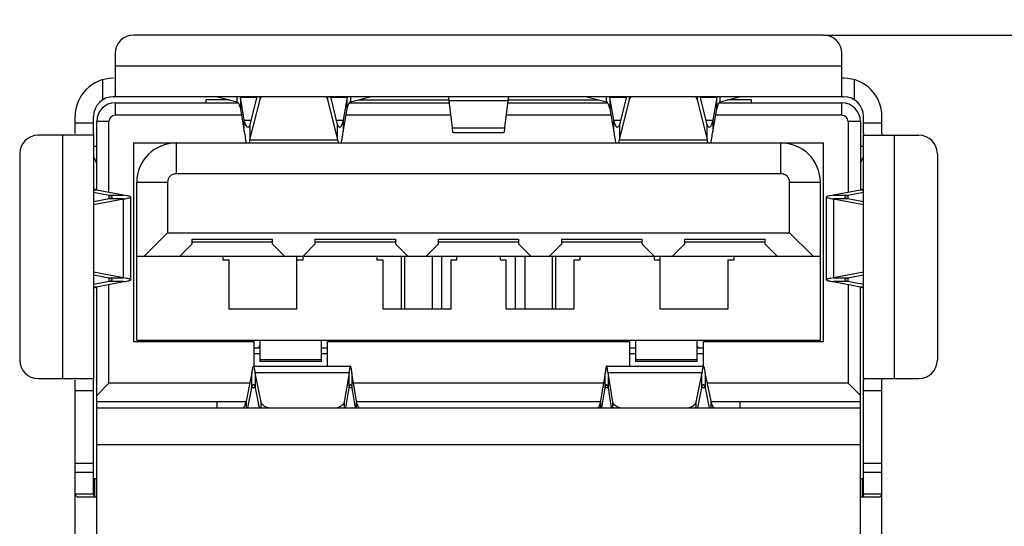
# Model space of a CAD drawing. Header units: millimetres. Extents: x 440 to 595, y -43 to 361.
# Tile 19 of 47: x 501 to 517, y 179 to 187. Entities that reach past the tile are written whole.
import ezdxf

# ---------------------------------------------------------------- set-up
doc = ezdxf.new("R2010")
doc.units = ezdxf.units.MM
doc.header["$LTSCALE"] = 16.335
doc.header["$PDMODE"] = 3
doc.header["$PDSIZE"] = 8
doc.layers.get('0').update_dxf_attribs({"linetype": 'CONTINUOUS'})
doc.layers.get('Defpoints').update_dxf_attribs({"linetype": 'CONTINUOUS'})
doc.layers.add('01 实线', color=7, linetype='CONTINUOUS')
doc.styles.add('Font_1_Times New Roman', font='times.ttf', dxfattribs={"width": 0.8})
doc.styles.add('Font_2_Arial', font='arial.ttf', dxfattribs={"width": 0.8})
doc.dimstyles.new('Dim._1_spot', dxfattribs={"dimtxt": 3, "dimasz": 0.5, "dimexe": 0.5, "dimexo": 0, "dimgap": 0.8, "dimtad": 1, "dimdec": 3, "dimzin": 9, "dimdsep": 46, "dimtxsty": 'Font_1_Times New Roman', "dimblk": 'DOT', "dimcen": 0.1, "dimclrd": 256, "dimclre": 256, "dimclrt": 256, "dimadec": 0, "dimazin": 0, "dimtp": 0.1, "dimtm": 0.1, "dimtfac": 1, "dimtdec": 3, "dimtmove": 0, "dimatfit": 3, "dimfxl": 0, "dimtolj": 1, "dimlwd": -1, "dimlwe": -1, "dimarcsym": 0})

# ---------------------------------------------------------------- blocks, each defined once
blk = doc.blocks.new('_Dot')
at = {"color": 0, "linetype": 'ByBlock', "lineweight": -2}
blk.add_line((-0.5, 0), (-1, 0), dxfattribs=at)
at = {"color": 0, "linetype": 'ByBlock', "const_width": 0.5}
blk.add_lwpolyline([(-0.25, 0, 1), (0.25, 0, 1)], format="xyb", close=True, dxfattribs=at)
blk = doc.blocks.new('*D9')
at = {"layer": '01 实线'}
for p, q in [((513.757, 186.573), (594.904, 186.573)), ((594.404, 186.073), (594.404, 164.823)), ((569.897, 164.323), (594.904, 164.323))]:
    blk.add_line(p, q, dxfattribs=at)
at = {"layer": 'Defpoints', "color": 0}
for p in [(513.757, 186.573), (569.897, 164.323), (594.404, 164.323)]:
    blk.add_point(p, dxfattribs=at)
at = {"layer": '01 实线', "xscale": 0.5, "yscale": 0.5, "zscale": 0.5}
for p, rotation in [((594.404, 186.573), 90), ((594.404, 164.323), 270)]:
    blk.add_blockref('_Dot', p, dxfattribs=dict(at, rotation=rotation))
at = {"layer": '01 实线', "insert": (592.072, 175.448), "char_height": 3, "attachment_point": 5, "rotation": 90, "style": 'Font_2_Arial'}
blk.add_mtext('\\A1;22.25', dxfattribs=at)

msp = doc.modelspace()

# ---------------------------------------------------------------- linework, layer by layer
at = {"linetype": 'Continuous'}
for p, q in [((513.7566, 186.573), (502.5566, 186.573)), ((502.2566, 186.273), (502.2566, 185.5831)), ((514.0566, 185.5831), (514.0566, 186.273)), ((502.2566, 186.073), (514.0566, 186.073)), ((502.0566, 185.5241), (502.0566, 185.8492)), ((502.2298, 185.873), (502.2266, 185.873)), ((514.0866, 185.873), (514.0834, 185.873)), ((514.2566, 185.8492), (514.2566, 185.5241)), ((502.2266, 185.573), (502.2298, 185.573)), ((514.0566, 185.573), (502.2566, 185.573)), ((502.2566, 185.473), (502.2566, 185.273)), ((502.2566, 185.473), (504.2554, 185.473)), ((503.7316, 185.473), (503.7316, 185.523)), ((504.1116, 185.523), (503.7316, 185.523)), ((503.9171, 185.5728), (504.2364, 185.491)), ((504.2316, 185.491), (504.2316, 185.473)), ((504.2364, 185.491), (504.2364, 185.573)), ((504.2899, 185.5606), (504.2899, 185.3759)), ((504.354, 185.1904), (504.2899, 185.5606)), ((504.5543, 185.5606), (504.2899, 185.5606)), ((504.5574, 185.573), (504.4449, 185.1235)), ((504.4449, 184.8719), (504.6094, 185.5291)), ((504.6094, 185.5291), (504.6094, 185.573)), ((505.7039, 185.573), (505.7039, 185.5291)), ((505.7039, 185.5291), (505.8683, 184.8719)), ((505.8683, 185.1235), (505.7558, 185.573)), ((506.0233, 185.5606), (505.7589, 185.5606)), ((506.0233, 185.5606), (505.9592, 185.1904)), ((506.0233, 185.3759), (506.0233, 185.5606)), ((506.0578, 185.473), (507.6856, 185.473)), ((506.0768, 185.573), (506.0768, 185.491)), ((506.0768, 185.491), (506.3961, 185.5728)), ((506.2016, 185.523), (507.6787, 185.523)), ((507.7328, 185.0687), (507.6818, 185.506)), ((508.6314, 185.506), (507.6818, 185.506)), ((508.6314, 185.506), (508.5804, 185.0687)), ((508.6276, 185.473), (510.2554, 185.473)), ((508.6345, 185.523), (510.1116, 185.523)), ((509.9171, 185.5728), (510.2364, 185.491)), ((510.2364, 185.491), (510.2364, 185.573)), ((510.2899, 185.5606), (510.2899, 185.3759)), ((510.354, 185.1904), (510.2899, 185.5606)), ((510.5543, 185.5606), (510.2899, 185.5606)), ((510.5574, 185.573), (510.4449, 185.1235)), ((510.4449, 184.8719), (510.6094, 185.5291)), ((510.6094, 185.5291), (510.6094, 185.573)), ((511.7039, 185.573), (511.7039, 185.5291)), ((511.7039, 185.5291), (511.8683, 184.8719)), ((511.8683, 185.1235), (511.7558, 185.573)), ((512.0233, 185.5606), (511.7589, 185.5606)), ((512.0233, 185.5606), (511.9592, 185.1904)), ((512.0233, 185.3759), (512.0233, 185.5606)), ((512.0578, 185.473), (514.0566, 185.473)), ((512.0768, 185.573), (512.0768, 185.491)), ((512.0768, 185.491), (512.3961, 185.5728)), ((512.0816, 185.473), (512.0816, 185.491)), ((512.5816, 185.523), (512.2016, 185.523)), ((512.5816, 185.523), (512.5816, 185.473)), ((514.0566, 185.273), (514.0566, 185.473)), ((514.0834, 185.573), (514.0866, 185.573)), ((504.2899, 185.3759), (504.354, 185.0057)), ((505.9592, 185.0057), (506.0233, 185.3759)), ((510.2899, 185.3759), (510.354, 185.0057)), ((511.9592, 185.0057), (512.0233, 185.3759)), ((501.6066, 184.9748), (501.6066, 185.253)), ((501.6066, 185.148), (501.9066, 185.148)), ((501.9066, 184.9748), (501.9066, 185.253)), ((501.9566, 184.0584), (501.9566, 185.173)), ((502.1566, 185.173), (501.9566, 185.173)), ((502.1566, 184.0194), (502.1566, 185.173)), ((504.3077, 185.273), (502.2566, 185.273)), ((504.354, 185.0057), (504.354, 185.1904)), ((504.354, 185.1904), (504.4617, 185.1904)), ((505.8515, 185.1904), (505.9592, 185.1904)), ((505.9592, 185.1904), (505.9592, 185.0057)), ((507.709, 185.273), (506.0055, 185.273)), ((510.3077, 185.273), (508.6042, 185.273)), ((510.354, 185.0057), (510.354, 185.1904)), ((510.354, 185.1904), (510.4617, 185.1904)), ((511.8515, 185.1904), (511.9592, 185.1904)), ((511.9592, 185.1904), (511.9592, 185.0057)), ((514.0566, 185.273), (512.0055, 185.273)), ((514.1566, 185.173), (514.1566, 184.0194)), ((514.3566, 185.173), (514.1566, 185.173)), ((514.3566, 185.173), (514.3566, 184.0584)), ((514.4066, 184.9748), (514.4066, 185.253)), ((514.4066, 185.148), (514.7066, 185.148)), ((514.7066, 184.9748), (514.7066, 185.253)), ((504.4449, 185.1235), (504.4449, 184.8719)), ((505.8683, 184.8719), (505.8683, 185.1235)), ((507.7328, 185.0687), (508.5804, 185.0687)), ((508.5666, 184.9884), (507.7466, 184.9884)), ((510.4449, 185.1235), (510.4449, 184.8719)), ((511.8683, 184.8719), (511.8683, 185.1235)), ((501.8965, 184.948), (501.0066, 184.948)), ((501.4066, 180.998), (501.4066, 184.948)), ((501.9066, 184.948), (501.9066, 180.998)), ((502.5566, 184.823), (502.5566, 181.598)), ((502.5566, 184.823), (513.7566, 184.823)), ((503.2466, 184.823), (503.2466, 184.323)), ((504.4449, 184.8719), (505.8683, 184.8719)), ((510.4449, 184.8719), (511.8683, 184.8719)), ((513.0666, 184.323), (513.0666, 184.823)), ((513.7566, 181.598), (513.7566, 184.823)), ((514.4066, 180.998), (514.4066, 184.948)), ((514.4167, 184.948), (515.3066, 184.948)), ((514.9066, 184.948), (514.9066, 180.998)), ((500.7066, 184.648), (500.7066, 181.298)), ((501.9066, 184.773), (501.9566, 184.773)), ((514.3566, 184.773), (514.4066, 184.773)), ((515.6066, 184.648), (515.6066, 181.298)), ((502.6066, 181.623), (502.6066, 184.183)), ((503.1066, 184.183), (502.6066, 184.183)), ((503.1066, 184.183), (503.1066, 183.363)), ((513.0666, 184.323), (503.2466, 184.323)), ((513.2066, 183.363), (513.2066, 184.183)), ((513.7066, 184.183), (513.2066, 184.183)), ((513.7066, 181.623), (513.7066, 184.183)), ((501.9534, 184.0584), (501.9066, 184.0584)), ((501.9066, 184.0233), (502.1617, 183.9743)), ((502.3915, 183.9743), (501.9534, 184.0584)), ((514.3598, 184.0584), (513.9217, 183.9743)), ((514.1515, 183.9743), (514.4066, 184.0233)), ((514.4066, 184.0584), (514.3598, 184.0584)), ((501.9066, 183.821), (502.3915, 183.9141)), ((502.1617, 183.9141), (501.9066, 183.8651)), ((502.1617, 183.9141), (502.1617, 183.9743)), ((502.1617, 183.9743), (502.3915, 183.9743)), ((502.3915, 183.9141), (502.1617, 183.9141)), ((502.3915, 182.632), (502.3915, 183.9141)), ((502.5085, 182.6018), (502.5085, 183.9442)), ((513.8047, 182.6018), (513.8047, 183.9442)), ((513.9217, 183.9743), (514.1515, 183.9743)), ((513.9217, 183.9141), (513.9217, 182.632)), ((514.1515, 183.9141), (513.9217, 183.9141)), ((513.9217, 183.9141), (514.4066, 183.821)), ((514.1515, 183.9743), (514.1515, 183.9141)), ((514.4066, 183.8651), (514.1515, 183.9141)), ((503.1066, 183.363), (502.7256, 182.983)), ((503.1066, 183.363), (513.2066, 183.363)), ((503.5066, 183.183), (503.5066, 183.263)), ((503.5066, 183.263), (504.8066, 183.263)), ((504.8066, 183.213), (503.5066, 183.213)), ((504.8066, 183.263), (504.8066, 183.183)), ((505.5066, 183.183), (505.5066, 183.263)), ((505.5066, 183.263), (506.8066, 183.263)), ((506.8066, 183.213), (505.5066, 183.213)), ((506.8066, 183.263), (506.8066, 183.183)), ((507.5066, 183.183), (507.5066, 183.263)), ((507.5066, 183.263), (508.8066, 183.263)), ((508.8066, 183.213), (507.5066, 183.213)), ((508.8066, 183.263), (508.8066, 183.183)), ((509.5066, 183.183), (509.5066, 183.263)), ((509.5066, 183.263), (510.8066, 183.263)), ((510.8066, 183.213), (509.5066, 183.213)), ((510.8066, 183.263), (510.8066, 183.183)), ((511.5066, 183.183), (511.5066, 183.263)), ((511.5066, 183.263), (512.8066, 183.263)), ((512.8066, 183.213), (511.5066, 183.213)), ((512.8066, 183.263), (512.8066, 183.183)), ((513.5877, 182.983), (513.2066, 183.363)), ((503.3066, 182.983), (503.5066, 183.183)), ((504.8066, 183.183), (505.0066, 182.983)), ((505.3066, 182.983), (505.5066, 183.183)), ((506.8066, 183.183), (507.0066, 182.983)), ((507.3066, 182.983), (507.5066, 183.183)), ((508.8066, 183.183), (509.0066, 182.983)), ((509.3066, 182.983), (509.5066, 183.183)), ((510.8066, 183.183), (511.0066, 182.983)), ((511.3066, 182.983), (511.5066, 183.183)), ((512.8066, 183.183), (513.0066, 182.983)), ((502.6066, 182.983), (513.7066, 182.983)), ((504.0066, 182.983), (504.0066, 182.923)), ((504.0066, 182.923), (504.1066, 182.923)), ((504.1066, 182.123), (504.1066, 182.923)), ((505.2066, 182.123), (505.2066, 182.983)), ((505.2066, 182.923), (505.3066, 182.923)), ((505.3066, 182.923), (505.3066, 182.983)), ((506.5066, 182.983), (506.5066, 182.923)), ((506.5066, 182.923), (506.6066, 182.923)), ((506.6066, 182.123), (506.6066, 182.923)), ((506.9066, 182.123), (506.9066, 182.983)), ((506.9566, 182.983), (506.9566, 182.123)), ((507.4066, 182.123), (507.4066, 182.983)), ((507.5566, 182.983), (507.5566, 182.123)), ((507.7066, 182.923), (507.7066, 182.123)), ((507.7066, 182.923), (507.8066, 182.923)), ((507.8066, 182.923), (507.8066, 182.983)), ((508.5066, 182.983), (508.5066, 182.923)), ((508.5066, 182.923), (508.6066, 182.923)), ((508.6066, 182.123), (508.6066, 182.923)), ((508.7566, 182.123), (508.7566, 182.983)), ((508.9066, 182.983), (508.9066, 182.123)), ((509.3566, 182.123), (509.3566, 182.983)), ((509.4066, 182.983), (509.4066, 182.123)), ((509.7066, 182.923), (509.7066, 182.123)), ((509.7066, 182.923), (509.8066, 182.923)), ((509.8066, 182.923), (509.8066, 182.983)), ((511.0066, 182.983), (511.0066, 182.923)), ((511.0066, 182.923), (511.1066, 182.923)), ((511.1066, 182.123), (511.1066, 182.983)), ((512.2066, 182.923), (512.2066, 182.123)), ((512.2066, 182.923), (512.3066, 182.923)), ((512.3066, 182.923), (512.3066, 182.983)), ((502.3915, 182.632), (501.9066, 182.725)), ((501.9066, 182.6809), (502.1617, 182.632)), ((502.1617, 182.5717), (501.9066, 182.5227)), ((501.9534, 182.4876), (502.3915, 182.5717)), ((502.1617, 182.5717), (502.1617, 182.632)), ((502.1617, 182.632), (502.3915, 182.632)), ((502.3915, 182.5717), (502.1617, 182.5717)), ((514.4066, 182.725), (513.9217, 182.632)), ((513.9217, 182.632), (514.1515, 182.632)), ((514.1515, 182.5717), (513.9217, 182.5717)), ((513.9217, 182.5717), (514.3598, 182.4876)), ((514.1515, 182.632), (514.4066, 182.6809)), ((514.1515, 182.632), (514.1515, 182.5717)), ((514.4066, 182.5227), (514.1515, 182.5717)), ((501.9066, 182.4876), (501.9534, 182.4876)), ((501.9566, 175.5584), (501.9566, 182.4876)), ((502.1566, 180.923), (502.1566, 182.5266)), ((514.1566, 182.5266), (514.1566, 180.923)), ((514.3566, 175.5584), (514.3566, 182.4876)), ((514.3598, 182.4876), (514.4066, 182.4876)), ((505.2066, 182.123), (504.1066, 182.123)), ((507.7066, 182.123), (506.6066, 182.123)), ((509.7066, 182.123), (508.6066, 182.123)), ((512.2066, 182.123), (511.1066, 182.123)), ((502.6066, 181.623), (513.7066, 181.623)), ((502.9066, 181.623), (502.9066, 181.598)), ((503.3066, 181.598), (503.3066, 181.623)), ((503.5816, 181.598), (503.5816, 181.623)), ((503.7566, 181.623), (503.7566, 181.598)), ((504.6066, 181.623), (504.6066, 181.273)), ((505.6066, 181.273), (505.6066, 181.623)), ((510.7066, 181.623), (510.7066, 181.273)), ((511.7066, 181.273), (511.7066, 181.623)), ((512.5566, 181.598), (512.5566, 181.623)), ((512.7316, 181.598), (512.7316, 181.623)), ((513.0066, 181.598), (513.0066, 181.623)), ((513.4066, 181.598), (513.4066, 181.623)), ((502.5566, 181.598), (504.5066, 181.598)), ((504.5066, 181.598), (504.5066, 181.2004)), ((504.5066, 181.498), (504.6066, 181.498)), ((504.5816, 181.498), (504.6066, 181.523)), ((505.6066, 181.498), (505.7066, 181.498)), ((505.7066, 181.2004), (505.7066, 181.598)), ((505.7066, 181.598), (510.6066, 181.598)), ((510.6066, 181.598), (510.6066, 181.2004)), ((510.6066, 181.498), (510.7066, 181.498)), ((511.7066, 181.523), (511.7316, 181.498)), ((511.7066, 181.498), (511.8066, 181.498)), ((511.8066, 181.2004), (511.8066, 181.598)), ((511.8066, 181.598), (513.7566, 181.598)), ((504.6066, 181.398), (504.5066, 181.398)), ((504.6066, 181.3092), (505.6066, 181.3092)), ((505.7066, 181.398), (505.6066, 181.398)), ((510.7066, 181.398), (510.6066, 181.398)), ((510.7066, 181.3092), (511.7066, 181.3092)), ((511.8066, 181.398), (511.7066, 181.398)), ((504.5029, 181.2004), (506.077, 181.2004)), ((505.6066, 181.273), (504.6066, 181.273)), ((510.2362, 181.2004), (511.8103, 181.2004)), ((511.7066, 181.273), (510.7066, 181.273)), ((501.0066, 180.998), (501.8965, 180.998)), ((501.6066, 176.4748), (501.6066, 180.9712)), ((501.9066, 179.126), (501.9066, 180.9712)), ((504.4752, 181.0919), (504.3816, 180.6315)), ((504.4752, 180.8462), (504.4752, 181.0919)), ((504.5307, 181.0919), (504.5307, 180.8462)), ((504.628, 180.613), (504.5307, 181.0919)), ((506.0544, 181.0919), (504.5307, 181.0919)), ((506.0544, 181.0919), (505.9758, 180.6155)), ((506.0544, 180.8462), (506.0544, 181.0919)), ((506.0995, 181.0919), (506.0995, 180.8462)), ((506.1755, 180.6315), (506.0995, 181.0919)), ((510.2137, 181.0919), (510.1377, 180.6315)), ((510.2137, 180.8462), (510.2137, 181.0919)), ((510.2588, 181.0919), (510.2588, 180.8462)), ((510.3374, 180.6155), (510.2588, 181.0919)), ((511.7825, 181.0919), (510.2588, 181.0919)), ((511.7825, 181.0919), (511.6852, 180.613)), ((511.7825, 180.8462), (511.7825, 181.0919)), ((511.8381, 181.0919), (511.8381, 180.8462)), ((511.9316, 180.6315), (511.8381, 181.0919)), ((514.4066, 179.126), (514.4066, 180.9712)), ((514.4167, 180.998), (515.3066, 180.998)), ((514.7066, 176.4748), (514.7066, 180.9712)), ((502.1566, 180.923), (501.9566, 180.723)), ((504.4408, 180.923), (502.1566, 180.923)), ((504.4095, 180.523), (504.4752, 180.8462)), ((504.5307, 180.8462), (504.4752, 180.8462)), ((504.5307, 180.8462), (504.5964, 180.523)), ((506.0011, 180.523), (506.0544, 180.8462)), ((506.0995, 180.8462), (506.0544, 180.8462)), ((506.0995, 180.8462), (506.1529, 180.523)), ((510.1858, 180.923), (506.1274, 180.923)), ((510.1604, 180.523), (510.2137, 180.8462)), ((510.2588, 180.8462), (510.2137, 180.8462)), ((510.2588, 180.8462), (510.3121, 180.523)), ((511.7168, 180.523), (511.7825, 180.8462)), ((511.8381, 180.8462), (511.7825, 180.8462)), ((511.8381, 180.8462), (511.9038, 180.523)), ((514.1566, 180.923), (511.8724, 180.923)), ((514.3566, 180.723), (514.1566, 180.923)), ((501.9066, 180.798), (501.6066, 180.798)), ((514.7066, 180.798), (514.4066, 180.798)), ((504.3816, 180.623), (501.9566, 180.623)), ((501.9566, 180.523), (514.3566, 180.523)), ((503.9066, 180.623), (503.9066, 180.523)), ((504.3816, 180.6315), (504.3816, 180.523)), ((504.628, 180.523), (504.628, 180.613)), ((505.9758, 180.6155), (505.9758, 180.523)), ((506.1755, 180.523), (506.1755, 180.6315)), ((510.1377, 180.623), (506.1755, 180.623)), ((510.1377, 180.6315), (510.1377, 180.523)), ((510.3374, 180.523), (510.3374, 180.6155)), ((511.6852, 180.613), (511.6852, 180.523)), ((511.9316, 180.523), (511.9316, 180.6315)), ((514.3566, 180.623), (511.9316, 180.623)), ((512.4066, 180.523), (512.4066, 180.623)), ((514.3566, 179.923), (501.9566, 179.923)), ((501.6066, 179.623), (501.9066, 179.623)), ((514.4066, 179.623), (514.7066, 179.623)), ((501.9066, 179.473), (501.6066, 179.473)), ((501.9566, 179.373), (501.9066, 179.373)), ((501.9223, 179.373), (501.9223, 179.073)), ((514.4066, 179.373), (514.3566, 179.373)), ((514.3909, 179.073), (514.3909, 179.373)), ((514.7066, 179.473), (514.4066, 179.473)), ((501.6066, 179.126), (501.9066, 179.126)), ((501.9566, 179.073), (501.6518, 179.073)), ((514.6614, 179.073), (514.3566, 179.073)), ((514.4066, 179.126), (514.7066, 179.126))]:
    msp.add_line(p, q, dxfattribs=at)
for centre, radius, start, end in [((502.5566, 186.273), 0.3, 90, 180), ((513.7566, 186.273), 0.3, 0, 90), ((502.2266, 185.253), 0.62, 90, 180), ((514.0866, 185.253), 0.62, 0, 90), ((502.2266, 185.253), 0.32, 90, 180), ((502.2566, 185.173), 0.3, 90, 180), ((499.8618, 184.9865), 4.4652, 7.38782, 7.5616), ((510.4514, 184.9865), 4.4652, 172.4384, 172.61218), ((505.8612, 184.9864), 4.4659, 7.38782, 7.56163), ((516.4521, 184.9864), 4.4659, 172.43837, 172.61218), ((514.0566, 185.173), 0.3, 0, 90), ((514.0866, 185.253), 0.32, 0, 90), ((502.2566, 185.173), 0.1, 90, 180), ((514.0566, 185.173), 0.1, 0, 90), ((501.0066, 184.648), 0.3, 90, 180), ((503.2466, 184.183), 0.64, 90, 180), ((513.0666, 184.183), 0.64, 0, 90), ((515.3066, 184.648), 0.3, 0, 90), ((503.2466, 184.183), 0.14, 90, 180), ((513.0666, 184.183), 0.14, 0, 90), ((501.0066, 181.298), 0.3, 180, 270), ((515.3066, 181.298), 0.3, 270, 360)]:
    msp.add_arc(centre, radius, start, end, dxfattribs=at)
for centre, start_param, end_param in [((501.6566, 183.973), 5.4337299, 5.6080538), ((514.6566, 183.973), 0.6751315, 0.8529468)]:
    msp.add_ellipse(centre, major_axis=(0, 0.8), ratio=0.5, start_param=start_param, end_param=end_param, dxfattribs=at)
for points, knots in [([(514.0834, 185.873), (514.0763, 185.873), (514.0595, 185.8759), (514.0566, 185.8927), (514.0566, 185.8998)], [0, 0, 0, 0, 0.4999832, 1, 1, 1, 1]), ([(502.2566, 185.5831), (502.2566, 185.5815), (502.2546, 185.5765), (502.2437, 185.5733), (502.2352, 185.573), (502.2298, 185.573)], [0, 0, 0, 0, 0.1572346, 0.4740495, 1, 1, 1, 1]), ([(504.2364, 185.491), (504.2418, 185.4901), (504.2534, 185.4793), (504.2723, 185.441), (504.2827, 185.4039), (504.2899, 185.3759)], [0, 0, 0, 0, 0.1257743, 0.3315047, 1, 1, 1, 1]), ([(504.6094, 185.5291), (504.6103, 185.5329), (504.6154, 185.5488), (504.6242, 185.5632), (504.6322, 185.5731)], [0, 0, 0, 0, 0.2374374, 1, 1, 1, 1]), ([(505.681, 185.5731), (505.6838, 185.5697), (505.6936, 185.5563), (505.7009, 185.5409), (505.7039, 185.5291)], [0, 0, 0, 0, 0.2655831, 1, 1, 1, 1]), ([(506.0233, 185.3759), (506.0305, 185.4039), (506.0409, 185.441), (506.0599, 185.4793), (506.0714, 185.4901), (506.0768, 185.491)], [0, 0, 0, 0, 0.6684953, 0.8742257, 1, 1, 1, 1]), ([(507.6818, 185.506), (507.6803, 185.5157), (507.6777, 185.5323), (507.6726, 185.5538), (507.6689, 185.5663), (507.6641, 185.573), (507.6619, 185.573)], [0, 0, 0, 0, 0.4121633, 0.7156562, 0.907935, 1, 1, 1, 1]), ([(508.6513, 185.573), (508.6491, 185.573), (508.6443, 185.5663), (508.6406, 185.5538), (508.6356, 185.5323), (508.6329, 185.5157), (508.6314, 185.506)], [0, 0, 0, 0, 0.092065, 0.2843438, 0.5878367, 1, 1, 1, 1]), ([(510.2899, 185.3759), (510.2827, 185.4039), (510.2723, 185.441), (510.2534, 185.4793), (510.2418, 185.4901), (510.2364, 185.491)], [0, 0, 0, 0, 0.6684925, 0.8742275, 1, 1, 1, 1]), ([(510.6094, 185.5291), (510.6103, 185.5329), (510.6154, 185.5488), (510.6242, 185.5632), (510.6322, 185.5731)], [0, 0, 0, 0, 0.2374374, 1, 1, 1, 1]), ([(511.681, 185.5731), (511.6838, 185.5697), (511.6936, 185.5563), (511.7009, 185.5409), (511.7039, 185.5291)], [0, 0, 0, 0, 0.2655831, 1, 1, 1, 1]), ([(512.0768, 185.491), (512.0714, 185.4901), (512.0599, 185.4793), (512.0409, 185.441), (512.0305, 185.4039), (512.0233, 185.3759)], [0, 0, 0, 0, 0.1257725, 0.3315075, 1, 1, 1, 1]), ([(514.0566, 185.5831), (514.0566, 185.5815), (514.0586, 185.5765), (514.0695, 185.5733), (514.078, 185.573), (514.0834, 185.573)], [0, 0, 0, 0, 0.1572361, 0.4740521, 1, 1, 1, 1]), ([(504.4096, 185.0751), (504.4043, 185.0751), (504.3958, 185.0814), (504.388, 185.093), (504.3779, 185.1126), (504.3662, 185.1454), (504.3582, 185.1741), (504.354, 185.1904)], [0, 0, 0, 0, 0.1205506, 0.209804, 0.3224589, 0.6184392, 1, 1, 1, 1]), ([(505.9592, 185.1904), (505.955, 185.1741), (505.947, 185.1454), (505.9353, 185.1126), (505.9252, 185.093), (505.9174, 185.0814), (505.9089, 185.0751), (505.9036, 185.0751)], [0, 0, 0, 0, 0.3815603, 0.6775275, 0.7901863, 0.879444, 1, 1, 1, 1]), ([(510.4096, 185.0751), (510.4043, 185.0751), (510.3958, 185.0814), (510.388, 185.093), (510.3779, 185.1126), (510.3662, 185.1454), (510.3582, 185.1741), (510.354, 185.1904)], [0, 0, 0, 0, 0.1205506, 0.2098041, 0.3224589, 0.6184392, 1, 1, 1, 1]), ([(511.9592, 185.1904), (511.955, 185.1741), (511.947, 185.1454), (511.9353, 185.1126), (511.9252, 185.093), (511.9174, 185.0814), (511.9089, 185.0751), (511.9036, 185.0751)], [0, 0, 0, 0, 0.3815603, 0.6775275, 0.7901863, 0.879444, 1, 1, 1, 1]), ([(501.9066, 184.9748), (501.9066, 184.9709), (501.9065, 184.9648), (501.9051, 184.957), (501.9031, 184.9509), (501.899, 184.948), (501.8965, 184.948)], [0, 0, 0, 0, 0.3766533, 0.5946155, 0.7611336, 1, 1, 1, 1]), ([(504.354, 185.0057), (504.3586, 184.9699), (504.3673, 184.9084), (504.3785, 184.8472), (504.3852, 184.8221)], [0, 0, 0, 0, 0.5812721, 1, 1, 1, 1]), ([(504.4449, 185.1235), (504.4423, 185.1164), (504.437, 185.1039), (504.4277, 185.0864), (504.4168, 185.0751), (504.4096, 185.0751)], [0, 0, 0, 0, 0.3659679, 0.6511365, 1, 1, 1, 1]), ([(505.9036, 185.0751), (505.8964, 185.0751), (505.8855, 185.0864), (505.8762, 185.1039), (505.8709, 185.1164), (505.8683, 185.1235)], [0, 0, 0, 0, 0.3488671, 0.6340468, 1, 1, 1, 1]), ([(505.9281, 184.8223), (505.9347, 184.8474), (505.9459, 184.9085), (505.9546, 184.9699), (505.9592, 185.0057)], [0, 0, 0, 0, 0.4189567, 1, 1, 1, 1]), ([(507.7466, 184.9884), (507.7459, 184.9884), (507.7442, 184.9902), (507.7419, 184.9969), (507.7389, 185.0121), (507.7358, 185.0371), (507.7338, 185.0572), (507.7328, 185.0687)], [0, 0, 0, 0, 0.0260115, 0.0771463, 0.2675796, 0.5769306, 1, 1, 1, 1]), ([(508.5804, 185.0687), (508.5794, 185.0572), (508.5774, 185.0371), (508.5743, 185.0121), (508.5713, 184.9969), (508.569, 184.9902), (508.5673, 184.9884), (508.5666, 184.9884)], [0, 0, 0, 0, 0.4230694, 0.7324205, 0.9228537, 0.9739885, 1, 1, 1, 1]), ([(510.354, 185.0057), (510.3586, 184.9699), (510.3673, 184.9084), (510.3785, 184.8472), (510.3852, 184.8221)], [0, 0, 0, 0, 0.5812721, 1, 1, 1, 1]), ([(510.4449, 185.1235), (510.4423, 185.1164), (510.437, 185.1039), (510.4277, 185.0864), (510.4168, 185.0751), (510.4096, 185.0751)], [0, 0, 0, 0, 0.365968, 0.6511365, 1, 1, 1, 1]), ([(511.9036, 185.0751), (511.8964, 185.0751), (511.8855, 185.0864), (511.8762, 185.1039), (511.8709, 185.1164), (511.8683, 185.1235)], [0, 0, 0, 0, 0.3488671, 0.6340468, 1, 1, 1, 1]), ([(511.9281, 184.8223), (511.9347, 184.8474), (511.9459, 184.9085), (511.9546, 184.9699), (511.9592, 185.0057)], [0, 0, 0, 0, 0.4189568, 1, 1, 1, 1]), ([(514.4066, 184.9748), (514.4066, 184.9709), (514.4068, 184.9648), (514.4081, 184.957), (514.4101, 184.9509), (514.4142, 184.948), (514.4167, 184.948)], [0, 0, 0, 0, 0.3766511, 0.594612, 0.7611295, 1, 1, 1, 1]), ([(514.7334, 184.948), (514.7263, 184.948), (514.7095, 184.9509), (514.7066, 184.9677), (514.7066, 184.9748)], [0, 0, 0, 0, 0.5000168, 1, 1, 1, 1]), ([(504.4335, 184.8198), (504.4345, 184.8236), (504.4388, 184.8408), (504.4424, 184.8582), (504.4449, 184.8719)], [0, 0, 0, 0, 0.2181889, 1, 1, 1, 1]), ([(505.8683, 184.8719), (505.8692, 184.867), (505.8726, 184.8496), (505.8764, 184.8322), (505.8797, 184.8199)], [0, 0, 0, 0, 0.2812756, 1, 1, 1, 1]), ([(510.4335, 184.8198), (510.4345, 184.8236), (510.4388, 184.8408), (510.4424, 184.8582), (510.4449, 184.8719)], [0, 0, 0, 0, 0.2181889, 1, 1, 1, 1]), ([(511.8683, 184.8719), (511.8692, 184.867), (511.8726, 184.8496), (511.8764, 184.8322), (511.8797, 184.8199)], [0, 0, 0, 0, 0.2812756, 1, 1, 1, 1]), ([(501.9534, 184.0584), (501.9466, 184.0607), (501.9346, 184.0652), (501.9181, 184.073), (501.9066, 184.0821), (501.9066, 184.0886)], [0, 0, 0, 0, 0.3733402, 0.6626631, 1, 1, 1, 1]), ([(514.4066, 184.0886), (514.4066, 184.0821), (514.3951, 184.073), (514.3787, 184.0652), (514.3666, 184.0607), (514.3598, 184.0584)], [0, 0, 0, 0, 0.3373374, 0.6266607, 1, 1, 1, 1]), ([(502.1617, 183.9743), (502.1684, 183.9721), (502.1805, 183.9676), (502.197, 183.9598), (502.2085, 183.9506), (502.2085, 183.9442)], [0, 0, 0, 0, 0.372695, 0.662581, 1, 1, 1, 1]), ([(502.2085, 183.9442), (502.2085, 183.9378), (502.197, 183.9286), (502.1805, 183.9208), (502.1684, 183.9163), (502.1617, 183.9141)], [0, 0, 0, 0, 0.3374112, 0.6273172, 1, 1, 1, 1]), ([(502.5085, 183.9442), (502.5085, 183.9478), (502.4959, 183.9549), (502.4747, 183.9604), (502.437, 183.968), (502.4082, 183.9721), (502.3915, 183.9743)], [0, 0, 0, 0, 0.0872046, 0.2810888, 0.5880908, 1, 1, 1, 1]), ([(502.3915, 183.9141), (502.4082, 183.9163), (502.437, 183.9204), (502.4747, 183.928), (502.4959, 183.9335), (502.5085, 183.9406), (502.5085, 183.9442)], [0, 0, 0, 0, 0.4119147, 0.7189005, 0.9127901, 1, 1, 1, 1]), ([(513.9217, 183.9743), (513.905, 183.9721), (513.8762, 183.968), (513.8386, 183.9604), (513.8173, 183.9549), (513.8047, 183.9478), (513.8047, 183.9442)], [0, 0, 0, 0, 0.4119147, 0.7189005, 0.9127901, 1, 1, 1, 1]), ([(513.8047, 183.9442), (513.8047, 183.9406), (513.8173, 183.9335), (513.8386, 183.928), (513.8762, 183.9204), (513.905, 183.9163), (513.9217, 183.9141)], [0, 0, 0, 0, 0.0872046, 0.2810888, 0.5880908, 1, 1, 1, 1]), ([(514.1047, 183.9442), (514.1047, 183.9506), (514.1163, 183.9598), (514.1327, 183.9676), (514.1448, 183.9721), (514.1515, 183.9743)], [0, 0, 0, 0, 0.3374112, 0.6273172, 1, 1, 1, 1]), ([(514.1515, 183.9141), (514.1448, 183.9163), (514.1327, 183.9208), (514.1163, 183.9286), (514.1047, 183.9378), (514.1047, 183.9442)], [0, 0, 0, 0, 0.372695, 0.662581, 1, 1, 1, 1]), ([(502.1617, 182.632), (502.1684, 182.6297), (502.1805, 182.6252), (502.197, 182.6175), (502.2085, 182.6083), (502.2085, 182.6018)], [0, 0, 0, 0, 0.372695, 0.662581, 1, 1, 1, 1]), ([(502.2085, 182.6018), (502.2085, 182.5954), (502.197, 182.5862), (502.1805, 182.5784), (502.1684, 182.5739), (502.1617, 182.5717)], [0, 0, 0, 0, 0.3374112, 0.6273172, 1, 1, 1, 1]), ([(502.5085, 182.6018), (502.5085, 182.6054), (502.4959, 182.6125), (502.4747, 182.618), (502.437, 182.6257), (502.4082, 182.6297), (502.3915, 182.632)], [0, 0, 0, 0, 0.0872046, 0.2810888, 0.5880908, 1, 1, 1, 1]), ([(502.3915, 182.5717), (502.4082, 182.5739), (502.437, 182.578), (502.4747, 182.5856), (502.4959, 182.5912), (502.5085, 182.5983), (502.5085, 182.6018)], [0, 0, 0, 0, 0.4119147, 0.7189005, 0.9127901, 1, 1, 1, 1]), ([(513.9217, 182.632), (513.905, 182.6297), (513.8762, 182.6257), (513.8386, 182.618), (513.8173, 182.6125), (513.8047, 182.6054), (513.8047, 182.6018)], [0, 0, 0, 0, 0.4119147, 0.7189005, 0.9127901, 1, 1, 1, 1]), ([(513.8047, 182.6018), (513.8047, 182.5983), (513.8173, 182.5912), (513.8386, 182.5856), (513.8762, 182.578), (513.905, 182.5739), (513.9217, 182.5717)], [0, 0, 0, 0, 0.0872046, 0.2810888, 0.5880908, 1, 1, 1, 1]), ([(514.1047, 182.6018), (514.1047, 182.6083), (514.1163, 182.6175), (514.1327, 182.6252), (514.1448, 182.6297), (514.1515, 182.632)], [0, 0, 0, 0, 0.3374112, 0.6273172, 1, 1, 1, 1]), ([(514.1515, 182.5717), (514.1448, 182.5739), (514.1327, 182.5784), (514.1163, 182.5862), (514.1047, 182.5954), (514.1047, 182.6018)], [0, 0, 0, 0, 0.372695, 0.662581, 1, 1, 1, 1]), ([(501.9066, 182.4574), (501.9066, 182.4639), (501.9181, 182.4731), (501.9346, 182.4808), (501.9466, 182.4853), (501.9534, 182.4876)], [0, 0, 0, 0, 0.3373369, 0.6266598, 1, 1, 1, 1]), ([(514.3598, 182.4876), (514.3666, 182.4853), (514.3787, 182.4808), (514.3951, 182.4731), (514.4066, 182.4639), (514.4066, 182.4574)], [0, 0, 0, 0, 0.3733393, 0.6626626, 1, 1, 1, 1]), ([(504.5029, 181.2004), (504.5016, 181.2004), (504.4985, 181.1983), (504.4934, 181.1889), (504.4876, 181.1685), (504.4811, 181.1346), (504.4772, 181.1075), (504.4752, 181.0919)], [0, 0, 0, 0, 0.0340925, 0.0891364, 0.2812804, 0.5868293, 1, 1, 1, 1]), ([(504.5307, 181.0919), (504.5286, 181.1075), (504.5248, 181.1346), (504.5183, 181.1685), (504.5124, 181.1889), (504.5074, 181.1983), (504.5042, 181.2004), (504.5029, 181.2004)], [0, 0, 0, 0, 0.4131745, 0.7187138, 0.9108613, 0.9659054, 1, 1, 1, 1]), ([(506.077, 181.2004), (506.0759, 181.2004), (506.0732, 181.1981), (506.0693, 181.1888), (506.0645, 181.1684), (506.0593, 181.1345), (506.0561, 181.1075), (506.0544, 181.0919)], [0, 0, 0, 0, 0.029521, 0.0824005, 0.2740825, 0.5821406, 1, 1, 1, 1]), ([(506.0995, 181.0919), (506.0979, 181.1075), (506.0947, 181.1345), (506.0895, 181.1684), (506.0847, 181.1888), (506.0807, 181.1981), (506.0781, 181.2004), (506.077, 181.2004)], [0, 0, 0, 0, 0.4178633, 0.7259117, 0.9175972, 0.9704768, 1, 1, 1, 1]), ([(510.2362, 181.2004), (510.2351, 181.2004), (510.2325, 181.1981), (510.2285, 181.1888), (510.2237, 181.1684), (510.2185, 181.1345), (510.2154, 181.1075), (510.2137, 181.0919)], [0, 0, 0, 0, 0.029521, 0.0824005, 0.2740825, 0.5821406, 1, 1, 1, 1]), ([(510.2588, 181.0919), (510.2571, 181.1075), (510.2539, 181.1345), (510.2488, 181.1684), (510.2439, 181.1888), (510.24, 181.1981), (510.2373, 181.2004), (510.2362, 181.2004)], [0, 0, 0, 0, 0.4178633, 0.7259117, 0.9175972, 0.9704768, 1, 1, 1, 1]), ([(511.8103, 181.2004), (511.809, 181.2004), (511.8058, 181.1983), (511.8008, 181.1889), (511.7949, 181.1685), (511.7885, 181.1346), (511.7846, 181.1075), (511.7825, 181.0919)], [0, 0, 0, 0, 0.0340925, 0.0891364, 0.2812804, 0.5868293, 1, 1, 1, 1]), ([(511.8381, 181.0919), (511.836, 181.1075), (511.8321, 181.1346), (511.8256, 181.1685), (511.8198, 181.1889), (511.8147, 181.1983), (511.8116, 181.2004), (511.8103, 181.2004)], [0, 0, 0, 0, 0.4131745, 0.7187138, 0.9108613, 0.9659054, 1, 1, 1, 1]), ([(501.8965, 180.998), (501.8981, 180.998), (501.9032, 180.996), (501.9063, 180.9851), (501.9066, 180.9767), (501.9066, 180.9712)], [0, 0, 0, 0, 0.1572346, 0.4740495, 1, 1, 1, 1]), ([(514.4167, 180.998), (514.4151, 180.998), (514.41, 180.996), (514.4069, 180.9851), (514.4066, 180.9767), (514.4066, 180.9712)], [0, 0, 0, 0, 0.1572361, 0.4740521, 1, 1, 1, 1]), ([(514.7066, 180.9712), (514.7066, 180.9784), (514.7095, 180.9951), (514.7263, 180.998), (514.7334, 180.998)], [0, 0, 0, 0, 0.4999832, 1, 1, 1, 1]), ([(504.4752, 180.8462), (504.4772, 180.854), (504.4811, 180.8677), (504.4879, 180.8849), (504.4941, 180.8962), (504.5003, 180.9004), (504.5029, 180.9004)], [0, 0, 0, 0, 0.3858367, 0.6783151, 0.8766323, 1, 1, 1, 1]), ([(504.5029, 180.9004), (504.5055, 180.9004), (504.5118, 180.8962), (504.5179, 180.8849), (504.5247, 180.8677), (504.5286, 180.854), (504.5307, 180.8462)], [0, 0, 0, 0, 0.1233639, 0.3216787, 0.6141662, 1, 1, 1, 1]), ([(506.0544, 180.8462), (506.0561, 180.854), (506.0593, 180.8676), (506.0641, 180.8831), (506.0682, 180.8922), (506.0713, 180.8974), (506.0748, 180.9004), (506.077, 180.9004)], [0, 0, 0, 0, 0.396689, 0.6941875, 0.8045777, 0.8902675, 1, 1, 1, 1]), ([(506.077, 180.9004), (506.0792, 180.9004), (506.0827, 180.8974), (506.0858, 180.8922), (506.0899, 180.8831), (506.0946, 180.8676), (506.0979, 180.854), (506.0995, 180.8462)], [0, 0, 0, 0, 0.109729, 0.1954169, 0.3058062, 0.6033141, 1, 1, 1, 1]), ([(510.2137, 180.8462), (510.2154, 180.854), (510.2186, 180.8676), (510.2233, 180.8831), (510.2275, 180.8922), (510.2305, 180.8974), (510.234, 180.9004), (510.2362, 180.9004)], [0, 0, 0, 0, 0.396689, 0.6941875, 0.8045777, 0.8902675, 1, 1, 1, 1]), ([(510.2362, 180.9004), (510.2384, 180.9004), (510.2419, 180.8974), (510.245, 180.8922), (510.2492, 180.8831), (510.2539, 180.8676), (510.2571, 180.854), (510.2588, 180.8462)], [0, 0, 0, 0, 0.109729, 0.1954169, 0.3058062, 0.6033141, 1, 1, 1, 1]), ([(511.7825, 180.8462), (511.7846, 180.854), (511.7885, 180.8677), (511.7953, 180.8849), (511.8014, 180.8962), (511.8077, 180.9004), (511.8103, 180.9004)], [0, 0, 0, 0, 0.3858367, 0.6783151, 0.8766323, 1, 1, 1, 1]), ([(511.8103, 180.9004), (511.8129, 180.9004), (511.8191, 180.8962), (511.8253, 180.8849), (511.8321, 180.8677), (511.836, 180.854), (511.8381, 180.8462)], [0, 0, 0, 0, 0.1233639, 0.3216787, 0.6141662, 1, 1, 1, 1]), ([(504.3816, 180.6315), (504.3776, 180.6159), (504.3699, 180.5885), (504.3587, 180.5575), (504.3489, 180.5393), (504.3413, 180.5287), (504.3332, 180.523), (504.3282, 180.523)], [0, 0, 0, 0, 0.3880317, 0.6812057, 0.7917379, 0.8794201, 1, 1, 1, 1]), ([(504.7438, 180.5219), (504.7289, 180.5258), (504.7012, 180.5354), (504.6656, 180.5563), (504.6397, 180.582), (504.6301, 180.6029), (504.628, 180.613)], [0, 0, 0, 0, 0.2997152, 0.566959, 0.7982705, 1, 1, 1, 1]), ([(505.9758, 180.6155), (505.9741, 180.6051), (505.965, 180.5837), (505.9391, 180.5572), (505.9029, 180.5357), (505.8747, 180.5259), (505.8595, 180.5219)], [0, 0, 0, 0, 0.201099, 0.431699, 0.6991204, 1, 1, 1, 1]), ([(506.2189, 180.523), (506.2146, 180.523), (506.2079, 180.5292), (506.202, 180.5394), (506.194, 180.5577), (506.1849, 180.5887), (506.1787, 180.6159), (506.1755, 180.6315)], [0, 0, 0, 0, 0.1074216, 0.1927229, 0.3031123, 0.6013155, 1, 1, 1, 1]), ([(510.1377, 180.6315), (510.1345, 180.6159), (510.1283, 180.5887), (510.1192, 180.5577), (510.1112, 180.5394), (510.1053, 180.5292), (510.0986, 180.523), (510.0943, 180.523)], [0, 0, 0, 0, 0.3986845, 0.6968877, 0.8072771, 0.8925784, 1, 1, 1, 1]), ([(510.4537, 180.5219), (510.4385, 180.5259), (510.4103, 180.5357), (510.3741, 180.5572), (510.3482, 180.5837), (510.3391, 180.6051), (510.3374, 180.6155)], [0, 0, 0, 0, 0.3008797, 0.5683013, 0.7989011, 1, 1, 1, 1]), ([(511.6852, 180.613), (511.6831, 180.6029), (511.6735, 180.582), (511.6477, 180.5563), (511.612, 180.5354), (511.5843, 180.5258), (511.5694, 180.5219)], [0, 0, 0, 0, 0.2017296, 0.4330413, 0.7002849, 1, 1, 1, 1]), ([(511.9851, 180.523), (511.98, 180.523), (511.9719, 180.5287), (511.9643, 180.5393), (511.9545, 180.5575), (511.9433, 180.5885), (511.9356, 180.6159), (511.9316, 180.6315)], [0, 0, 0, 0, 0.1205799, 0.2082621, 0.3187943, 0.6119683, 1, 1, 1, 1]), ([(501.6066, 179.126), (501.6066, 179.1164), (501.6151, 179.1008), (501.633, 179.0851), (501.645, 179.077), (501.6518, 179.073)], [0, 0, 0, 0, 0.4014113, 0.6712229, 1, 1, 1, 1]), ([(501.9217, 179.073), (501.9193, 179.0773), (501.911, 179.0938), (501.9066, 179.1125), (501.9066, 179.126)], [0, 0, 0, 0, 0.2664763, 1, 1, 1, 1]), ([(514.4066, 179.126), (514.4066, 179.1216), (514.4053, 179.1031), (514.3984, 179.0853), (514.3915, 179.073)], [0, 0, 0, 0, 0.2395057, 1, 1, 1, 1]), ([(514.6614, 179.073), (514.6682, 179.077), (514.6802, 179.0851), (514.6981, 179.1008), (514.7066, 179.1164), (514.7066, 179.126)], [0, 0, 0, 0, 0.3287771, 0.5985887, 1, 1, 1, 1])]:
    msp.add_open_spline(points, degree=3, knots=knots, dxfattribs=at)

# ---------------------------------------------------------------- dimensions: what is measured, and where the dimension line sits
at = {"layer": '01 实线'}
dim = msp.add_linear_dim(base=(594.4035, 164.323), p1=(513.7566, 186.573), p2=(569.8966, 164.323), angle=90, dimstyle='Dim._1_spot', override={"dimtxsty": 'Font_2_Arial'}, dxfattribs=at)
dim.commit()
dim.dimension.update_dxf_attribs({"geometry": '*D9', "text_midpoint": (592.0718, 175.448)})

doc.saveas('drawing.dxf')
